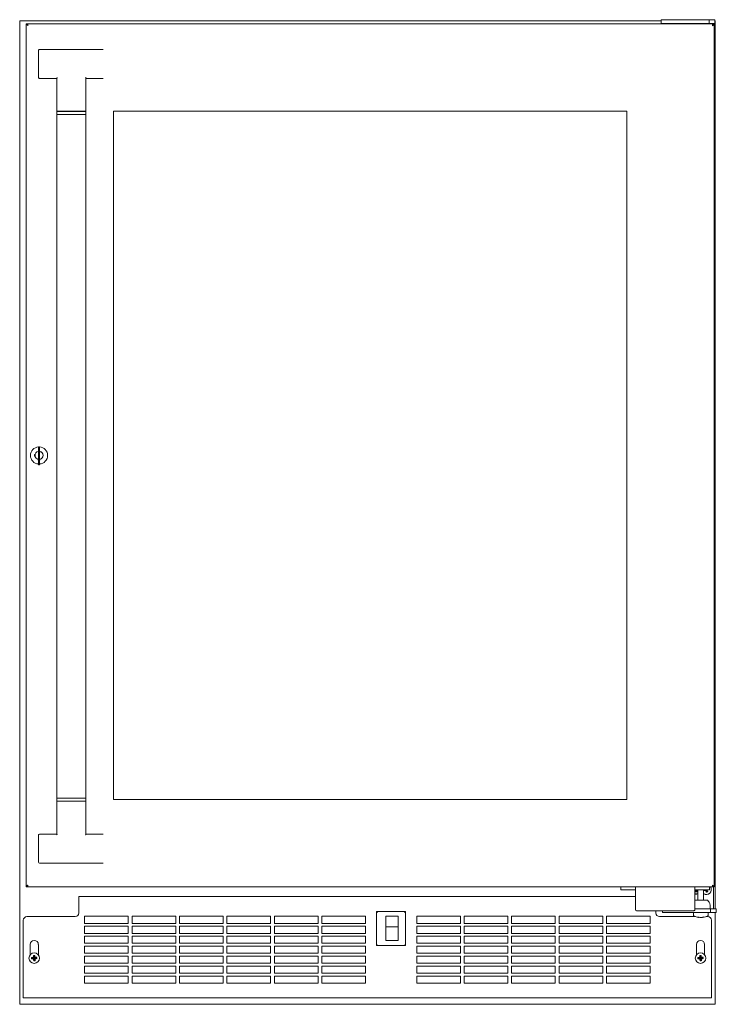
# Model space of a CAD drawing. Extents: x 5 to 61.4, y -5.9 to 62.
# Tile 1 of 3: x 5 to 29, y -5.9 to 27.9. Entities that reach past the tile are written whole.
import ezdxf

# ---------------------------------------------------------------- set-up
doc = ezdxf.new("R2010")
doc.units = 0
doc.header["$MEASUREMENT"] = 0

msp = doc.modelspace()

# ---------------------------------------------------------------- linework, layer by layer
at = {"color": 7, "lineweight": 13}
for p, q in [((5.039, -5.911), (5.039, 27.865)), ((5.039, 27.865), (27.064, 27.865)), ((5.264, 27.76), (5.294, 27.76)), ((5.264, -1.88), (5.264, 27.76)), ((5.304, 27.73), (5.304, 27.76)), ((5.304, 27.76), (28.844, 27.76)), ((27.064, 27.775), (27.064, 27.903)), ((27.064, 27.775), (27.064, 27.76)), ((27.083, 27.905), (27.069, 27.905)), ((27.069, 27.78), (27.083, 27.78)), ((27.083, 27.905), (28.086, 27.905)), ((27.083, 27.78), (28.086, 27.78)), ((28.376, 27.905), (28.086, 27.905)), ((28.376, 27.78), (28.086, 27.78)), ((28.126, 27.761), (28.126, 27.76)), ((28.376, 27.78), (28.146, 27.78)), ((28.291, 27.905), (28.3, 27.905)), ((28.3, 27.905), (28.355, 27.905)), ((28.715, 27.905), (28.376, 27.905)), ((28.715, 27.78), (28.376, 27.78)), ((28.606, 27.78), (28.376, 27.78)), ((28.626, 27.761), (28.626, 27.76)), ((28.715, 27.905), (28.887, 27.905)), ((28.715, 27.78), (28.715, 27.905)), ((28.715, 27.78), (28.887, 27.78)), ((28.814, 27.76), (28.814, 27.78)), ((28.844, 27.76), (28.844, 27.73)), ((28.854, 27.76), (28.854, 27.76)), ((28.884, 27.76), (28.854, 27.76)), ((28.884, 27.76), (28.884, -1.88)), ((28.91, 27.905), (28.887, 27.905)), ((28.887, 27.78), (28.91, 27.78)), ((28.91, 27.78), (28.91, 27.905)), ((28.91, 27.865), (28.919, 27.865)), ((28.919, -2.632), (28.919, 27.865)), ((5.689, 26.855), (5.689, 25.915)), ((5.72, 26.885), (6.358, 26.885)), ((6.358, 26.885), (7.271, 26.885)), ((7.271, 26.885), (7.908, 26.885)), ((5.72, 25.885), (6.3, 25.885)), ((6.314, 25.875), (6.314, 24.76)), ((6.319, 25.898), (6.318, 25.894)), ((6.322, 25.903), (6.319, 25.898)), ((7.314, 24.76), (7.314, 25.875)), ((7.908, 25.885), (7.329, 25.885)), ((6.314, 24.76), (7.314, 24.76)), ((7.314, 24.75), (6.314, 24.75)), ((6.314, 24.75), (6.314, 24.65)), ((6.502, 24.76), (6.502, 24.75)), ((7.127, 24.75), (7.127, 24.76)), ((7.314, 24.65), (7.314, 24.75)), ((8.264, 24.76), (8.264, 1.12)), ((8.264, 24.76), (25.884, 24.76)), ((25.884, 1.12), (25.884, 24.76)), ((6.314, 24.65), (6.815, 24.65)), ((6.314, 24.65), (6.314, 1.17)), ((6.314, 24.65), (7.314, 24.65)), ((6.815, 24.65), (7.314, 24.65)), ((7.314, 24.65), (7.314, 1.17)), ((5.685, 13.23), (5.685, 13.115)), ((5.685, 13.19), (5.685, 13.2)), ((5.685, 13.18), (5.685, 13.19)), ((5.695, 13.24), (5.714, 13.24)), ((5.724, 13.115), (5.724, 13.23)), ((5.544, 12.97), (5.544, 12.91)), ((5.57, 12.97), (5.544, 12.97)), ((5.544, 12.91), (5.57, 12.91)), ((5.685, 13.172), (5.685, 13.18)), ((5.685, 12.74), (5.685, 13.115)), ((5.685, 13.107), (5.685, 13.108)), ((5.685, 13.099), (5.685, 13.107)), ((5.685, 13.092), (5.685, 13.099)), ((5.685, 13.089), (5.685, 13.092)), ((5.685, 13.07), (5.685, 13.089)), ((5.685, 13.019), (5.685, 13.027)), ((5.685, 13.012), (5.685, 13.019)), ((5.685, 13.005), (5.685, 13.012)), ((5.685, 12.992), (5.685, 13.008)), ((5.685, 12.991), (5.685, 12.992)), ((5.685, 12.929), (5.685, 12.948)), ((5.685, 12.91), (5.685, 12.929)), ((5.685, 12.867), (5.685, 12.868)), ((5.685, 12.859), (5.685, 12.867)), ((5.685, 12.852), (5.685, 12.859)), ((5.685, 12.848), (5.685, 12.852)), ((5.724, 13.115), (5.724, 12.74)), ((5.674, 12.806), (5.674, 12.78)), ((5.674, 12.78), (5.685, 12.78)), ((5.685, 12.832), (5.685, 12.848)), ((5.685, 12.831), (5.685, 12.832)), ((5.685, 12.83), (5.685, 12.831)), ((5.685, 12.769), (5.685, 12.788)), ((5.685, 12.75), (5.685, 12.769)), ((5.685, 12.74), (5.685, 12.625)), ((5.685, 12.7), (5.685, 12.707)), ((5.685, 12.692), (5.685, 12.7)), ((5.685, 12.688), (5.685, 12.692)), ((5.685, 12.687), (5.685, 12.688)), ((5.685, 12.679), (5.685, 12.687)), ((5.685, 12.671), (5.685, 12.679)), ((5.695, 12.615), (5.714, 12.615)), ((5.724, 12.78), (5.734, 12.78)), ((5.724, 12.625), (5.724, 12.74)), ((5.734, 12.78), (5.734, 12.806)), ((6.314, 1.17), (6.815, 1.17)), ((7.314, 1.17), (6.314, 1.17)), ((6.314, 1.07), (6.314, 1.17)), ((6.314, 1.07), (7.314, 1.07)), ((6.314, -0.055), (6.314, 1.06)), ((7.314, 1.06), (6.314, 1.06)), ((6.502, 1.06), (6.502, 1.07)), ((6.815, 1.17), (7.314, 1.17)), ((7.127, 1.07), (7.127, 1.06)), ((7.314, 1.17), (7.314, 1.07)), ((7.314, 1.06), (7.314, -0.055)), ((25.884, 1.12), (8.264, 1.12)), ((5.689, -0.095), (5.689, -1.035)), ((5.72, -0.065), (6.3, -0.065)), ((7.307, -0.083), (7.309, -0.078)), ((7.309, -0.078), (7.311, -0.074)), ((7.908, -0.065), (7.329, -0.065)), ((6.358, -1.065), (5.72, -1.065)), ((7.271, -1.065), (6.358, -1.065)), ((7.908, -1.065), (7.271, -1.065)), ((5.264, -1.88), (5.294, -1.88)), ((5.304, -1.88), (5.304, -1.85)), ((28.844, -1.88), (5.304, -1.88)), ((25.936, -1.88), (25.686, -1.88)), ((25.686, -1.88), (25.686, -1.985)), ((25.686, -1.985), (25.936, -1.985)), ((25.936, -1.88), (26.181, -1.88)), ((25.936, -1.985), (26.181, -1.985)), ((26.181, -1.88), (28.226, -1.88)), ((26.181, -1.88), (26.181, -2.081)), ((28.226, -1.88), (28.471, -1.88)), ((28.226, -2.081), (28.226, -1.88)), ((28.226, -1.985), (28.471, -1.985)), ((28.226, -1.996), (28.279, -1.993)), ((28.226, -2.012), (28.269, -2.008)), ((28.226, -2.028), (28.279, -2.024)), ((28.295, -2.004), (28.313, -1.988)), ((28.295, -2.035), (28.313, -2.02)), ((28.313, -2.019), (28.296, -2.004)), ((28.313, -1.988), (28.309, -1.985)), ((28.331, -1.985), (28.331, -2.332)), ((28.721, -1.88), (28.471, -1.88)), ((28.721, -1.985), (28.471, -1.985)), ((28.521, -1.985), (28.521, -2.332)), ((28.522, -1.985), (28.531, -2.016)), ((28.547, -1.988), (28.531, -2.016)), ((28.531, -2.016), (28.587, -2)), ((28.546, -1.985), (28.547, -1.988)), ((28.547, -1.988), (28.557, -1.985)), ((28.587, -2), (28.595, -1.985)), ((28.601, -2.009), (28.587, -2)), ((28.614, -1.985), (28.601, -2.009)), ((28.601, -2.009), (28.617, -2.063)), ((28.618, -1.985), (28.632, -2.034)), ((28.636, -2.033), (28.622, -1.985)), ((28.648, -1.993), (28.633, -1.985)), ((28.654, -1.985), (28.648, -1.993)), ((28.665, -2.049), (28.648, -1.993)), ((28.721, -1.88), (28.721, -1.985)), ((28.844, -1.85), (28.844, -1.88)), ((28.854, -1.879), (28.854, -1.88)), ((28.884, -1.88), (28.854, -1.88)), ((28.864, -2.507), (28.864, -1.88)), ((7.074, -2.209), (7.074, -2.259)), ((7.074, -2.209), (26.181, -2.209)), ((7.074, -2.257), (7.074, -2.259)), ((7.074, -2.774), (7.074, -2.259)), ((26.181, -2.081), (26.181, -2.657)), ((28.226, -2.043), (28.269, -2.04)), ((28.226, -2.045), (28.331, -2.045)), ((28.226, -2.657), (28.226, -2.081)), ((28.426, -2.332), (28.226, -2.332)), ((28.264, -2.122), (28.264, -2.128)), ((28.273, -2.117), (28.274, -2.128)), ((28.307, -2.045), (28.296, -2.035)), ((28.647, -2.332), (28.426, -2.332)), ((28.632, -2.034), (28.617, -2.063)), ((28.617, -2.063), (28.665, -2.049)), ((28.632, -2.034), (28.636, -2.033)), ((28.636, -2.033), (28.665, -2.049)), ((26.221, -2.697), (28.186, -2.697)), ((26.884, -2.697), (26.884, -2.774)), ((27.114, -2.754), (27.114, -2.697)), ((28.226, -2.632), (28.426, -2.632)), ((28.426, -2.632), (28.765, -2.632)), ((28.747, -2.505), (28.751, -2.632)), ((28.937, -2.632), (28.765, -2.632)), ((28.765, -2.632), (28.765, -2.757)), ((28.864, -2.632), (28.864, -2.507)), ((28.96, -2.632), (28.937, -2.632)), ((28.96, -2.632), (28.96, -2.757)), ((5.164, -3.024), (5.164, -5.644)), ((5.289, -2.899), (6.949, -2.899)), ((7.269, -2.881), (7.269, -3.131)), ((8.769, -2.881), (7.269, -2.881)), ((8.769, -3.131), (8.769, -2.881)), ((8.898, -2.881), (8.898, -3.131)), ((10.398, -2.881), (8.898, -2.881)), ((10.398, -3.131), (10.398, -2.881)), ((10.527, -2.881), (10.527, -3.131)), ((12.027, -2.881), (10.527, -2.881)), ((12.027, -3.131), (12.027, -2.881)), ((12.156, -2.881), (12.156, -3.131)), ((13.656, -2.881), (12.156, -2.881)), ((13.656, -3.131), (13.656, -2.881)), ((13.785, -2.881), (13.785, -3.131)), ((15.285, -2.881), (13.785, -2.881)), ((15.285, -3.131), (15.285, -2.881)), ((15.414, -2.881), (15.414, -3.131)), ((16.914, -2.881), (15.414, -2.881)), ((16.914, -3.131), (16.914, -2.881)), ((17.292, -3.893), (17.292, -2.723)), ((17.292, -2.723), (18.287, -2.723)), ((17.322, -2.753), (17.292, -2.723)), ((17.612, -2.883), (18.032, -2.883)), ((17.612, -2.883), (17.612, -3.25)), ((18.032, -2.883), (18.032, -3.25)), ((18.287, -2.723), (18.257, -2.753)), ((18.287, -2.723), (18.287, -3.893)), ((18.672, -2.881), (18.672, -3.131)), ((20.172, -2.881), (18.672, -2.881)), ((20.172, -3.131), (20.172, -2.881)), ((20.301, -2.881), (20.301, -3.131)), ((21.801, -2.881), (20.301, -2.881)), ((21.801, -3.131), (21.801, -2.881)), ((21.93, -2.881), (21.93, -3.131)), ((23.43, -2.881), (21.93, -2.881)), ((23.43, -3.131), (23.43, -2.881)), ((23.559, -2.881), (23.559, -3.131)), ((25.059, -2.881), (23.559, -2.881)), ((25.059, -3.131), (25.059, -2.881)), ((25.188, -2.881), (25.188, -3.131)), ((26.688, -2.881), (25.188, -2.881)), ((26.688, -3.131), (26.688, -2.881)), ((27.009, -2.899), (28.24, -2.899)), ((27.119, -2.757), (27.133, -2.757)), ((28.136, -2.757), (27.133, -2.757)), ((28.136, -2.757), (28.426, -2.757)), ((28.171, -2.777), (28.171, -2.846)), ((28.191, -2.757), (28.259, -2.757)), ((28.259, -2.757), (28.662, -2.757)), ((28.36, -2.921), (28.358, -2.932)), ((28.358, -2.932), (28.358, -2.932)), ((28.358, -2.932), (28.358, -2.932)), ((28.426, -2.757), (28.765, -2.757)), ((28.492, -2.921), (28.495, -2.932)), ((28.495, -2.932), (28.495, -2.932)), ((28.612, -2.899), (28.669, -2.899)), ((28.682, -2.777), (28.682, -2.846)), ((28.937, -2.757), (28.765, -2.757)), ((28.794, -5.644), (28.794, -3.024)), ((28.919, -5.911), (28.919, -2.757)), ((28.937, -2.757), (28.96, -2.757)), ((7.269, -3.131), (8.769, -3.131)), ((7.269, -3.224), (7.269, -3.474)), ((8.769, -3.224), (7.269, -3.224)), ((8.769, -3.474), (8.769, -3.224)), ((8.898, -3.131), (10.398, -3.131)), ((8.898, -3.224), (8.898, -3.474)), ((10.398, -3.224), (8.898, -3.224)), ((10.398, -3.474), (10.398, -3.224)), ((10.527, -3.131), (12.027, -3.131)), ((10.527, -3.224), (10.527, -3.474)), ((12.027, -3.224), (10.527, -3.224)), ((12.027, -3.474), (12.027, -3.224)), ((12.156, -3.131), (13.656, -3.131)), ((12.156, -3.224), (12.156, -3.474)), ((13.656, -3.224), (12.156, -3.224)), ((13.656, -3.474), (13.656, -3.224)), ((13.785, -3.131), (15.285, -3.131)), ((13.785, -3.224), (13.785, -3.474)), ((15.285, -3.224), (13.785, -3.224)), ((15.285, -3.474), (15.285, -3.224)), ((15.414, -3.131), (16.914, -3.131)), ((15.414, -3.224), (15.414, -3.474)), ((16.914, -3.224), (15.414, -3.224)), ((16.914, -3.474), (16.914, -3.224)), ((17.612, -3.25), (17.612, -3.265)), ((17.612, -3.25), (18.032, -3.25)), ((17.612, -3.265), (17.612, -3.278)), ((17.612, -3.723), (17.612, -3.278)), ((18.032, -3.25), (18.032, -3.265)), ((18.032, -3.265), (18.032, -3.278)), ((18.032, -3.723), (18.032, -3.278)), ((18.672, -3.131), (20.172, -3.131)), ((18.672, -3.224), (18.672, -3.474)), ((20.172, -3.224), (18.672, -3.224)), ((20.172, -3.474), (20.172, -3.224)), ((20.301, -3.131), (21.801, -3.131)), ((20.301, -3.224), (20.301, -3.474)), ((21.801, -3.224), (20.301, -3.224)), ((21.801, -3.474), (21.801, -3.224)), ((21.93, -3.131), (23.43, -3.131)), ((21.93, -3.224), (21.93, -3.474)), ((23.43, -3.224), (21.93, -3.224)), ((23.43, -3.474), (23.43, -3.224)), ((23.559, -3.131), (25.059, -3.131)), ((23.559, -3.224), (23.559, -3.474)), ((25.059, -3.224), (23.559, -3.224)), ((25.059, -3.474), (25.059, -3.224)), ((25.188, -3.131), (26.688, -3.131)), ((25.188, -3.224), (25.188, -3.474)), ((26.688, -3.224), (25.188, -3.224)), ((26.688, -3.474), (26.688, -3.224)), ((7.269, -3.474), (8.769, -3.474)), ((7.269, -3.567), (7.269, -3.817)), ((8.769, -3.567), (7.269, -3.567)), ((8.769, -3.817), (8.769, -3.567)), ((8.898, -3.474), (10.398, -3.474)), ((8.898, -3.567), (8.898, -3.817)), ((10.398, -3.567), (8.898, -3.567)), ((10.398, -3.817), (10.398, -3.567)), ((10.527, -3.474), (12.027, -3.474)), ((10.527, -3.567), (10.527, -3.817)), ((12.027, -3.567), (10.527, -3.567)), ((12.027, -3.817), (12.027, -3.567)), ((12.156, -3.474), (13.656, -3.474)), ((12.156, -3.567), (12.156, -3.817)), ((13.656, -3.567), (12.156, -3.567)), ((13.656, -3.817), (13.656, -3.567)), ((13.785, -3.474), (15.285, -3.474)), ((13.785, -3.567), (13.785, -3.817)), ((15.285, -3.567), (13.785, -3.567)), ((15.285, -3.817), (15.285, -3.567)), ((15.414, -3.474), (16.914, -3.474)), ((15.414, -3.567), (15.414, -3.817)), ((16.914, -3.567), (15.414, -3.567)), ((16.914, -3.817), (16.914, -3.567)), ((18.672, -3.474), (20.172, -3.474)), ((18.672, -3.567), (18.672, -3.817)), ((20.172, -3.567), (18.672, -3.567)), ((20.172, -3.817), (20.172, -3.567)), ((20.301, -3.474), (21.801, -3.474)), ((20.301, -3.567), (20.301, -3.817)), ((21.801, -3.567), (20.301, -3.567)), ((21.801, -3.817), (21.801, -3.567)), ((21.93, -3.474), (23.43, -3.474)), ((21.93, -3.567), (21.93, -3.817)), ((23.43, -3.567), (21.93, -3.567)), ((23.43, -3.817), (23.43, -3.567)), ((23.559, -3.474), (25.059, -3.474)), ((23.559, -3.567), (23.559, -3.817)), ((25.059, -3.567), (23.559, -3.567)), ((25.059, -3.817), (25.059, -3.567)), ((25.188, -3.474), (26.688, -3.474)), ((25.188, -3.567), (25.188, -3.817)), ((26.688, -3.567), (25.188, -3.567)), ((26.688, -3.817), (26.688, -3.567)), ((5.399, -3.855), (5.399, -4.21)), ((5.68, -4.21), (5.68, -3.855)), ((7.269, -3.817), (8.769, -3.817)), ((7.269, -3.91), (7.269, -4.16)), ((8.769, -3.91), (7.269, -3.91)), ((8.769, -4.16), (8.769, -3.91)), ((8.898, -3.817), (10.398, -3.817)), ((8.898, -3.91), (8.898, -4.16)), ((10.398, -3.91), (8.898, -3.91)), ((10.398, -4.16), (10.398, -3.91)), ((10.527, -3.817), (12.027, -3.817)), ((10.527, -3.91), (10.527, -4.16)), ((12.027, -3.91), (10.527, -3.91)), ((12.027, -4.16), (12.027, -3.91)), ((12.156, -3.817), (13.656, -3.817)), ((12.156, -3.91), (12.156, -4.16)), ((13.656, -3.91), (12.156, -3.91)), ((13.656, -4.16), (13.656, -3.91)), ((13.785, -3.817), (15.285, -3.817)), ((13.785, -3.91), (13.785, -4.16)), ((15.285, -3.91), (13.785, -3.91)), ((15.285, -4.16), (15.285, -3.91)), ((15.414, -3.817), (16.914, -3.817)), ((15.414, -3.91), (15.414, -4.16)), ((16.914, -3.91), (15.414, -3.91)), ((16.914, -4.16), (16.914, -3.91)), ((17.322, -3.863), (17.292, -3.893)), ((18.287, -3.893), (17.292, -3.893)), ((17.612, -3.723), (18.032, -3.723)), ((18.287, -3.893), (18.257, -3.863)), ((18.672, -3.817), (20.172, -3.817)), ((18.672, -3.91), (18.672, -4.16)), ((20.172, -3.91), (18.672, -3.91)), ((20.172, -4.16), (20.172, -3.91)), ((20.301, -3.817), (21.801, -3.817)), ((20.301, -3.91), (20.301, -4.16)), ((21.801, -3.91), (20.301, -3.91)), ((21.801, -4.16), (21.801, -3.91)), ((21.93, -3.817), (23.43, -3.817)), ((21.93, -3.91), (21.93, -4.16)), ((23.43, -3.91), (21.93, -3.91)), ((23.43, -4.16), (23.43, -3.91)), ((23.559, -3.817), (25.059, -3.817)), ((23.559, -3.91), (23.559, -4.16)), ((25.059, -3.91), (23.559, -3.91)), ((25.059, -4.16), (25.059, -3.91)), ((25.188, -3.817), (26.688, -3.817)), ((25.188, -3.91), (25.188, -4.16)), ((26.688, -3.91), (25.188, -3.91)), ((26.688, -4.16), (26.688, -3.91)), ((28.279, -3.855), (28.279, -4.21)), ((28.56, -4.21), (28.56, -3.855)), ((5.446, -4.306), (5.447, -4.328)), ((5.465, -4.323), (5.446, -4.306)), ((5.447, -4.328), (5.448, -4.35)), ((5.466, -4.331), (5.448, -4.35)), ((5.52, -4.321), (5.465, -4.323)), ((5.465, -4.323), (5.466, -4.331)), ((5.466, -4.331), (5.52, -4.328)), ((5.52, -4.321), (5.498, -4.301)), ((5.501, -4.35), (5.52, -4.328)), ((5.535, -4.232), (5.513, -4.233)), ((5.532, -4.25), (5.513, -4.233)), ((5.513, -4.285), (5.535, -4.305)), ((5.536, -4.343), (5.517, -4.365)), ((5.535, -4.305), (5.52, -4.321)), ((5.52, -4.328), (5.536, -4.343)), ((5.532, -4.25), (5.535, -4.305)), ((5.54, -4.25), (5.532, -4.25)), ((5.557, -4.231), (5.535, -4.232)), ((5.536, -4.343), (5.539, -4.398)), ((5.54, -4.25), (5.557, -4.231)), ((5.542, -4.304), (5.54, -4.25)), ((5.542, -4.304), (5.562, -4.283)), ((5.558, -4.319), (5.542, -4.304)), ((5.544, -4.343), (5.559, -4.327)), ((5.546, -4.397), (5.544, -4.343)), ((5.565, -4.362), (5.544, -4.343)), ((5.578, -4.298), (5.558, -4.319)), ((5.613, -4.317), (5.558, -4.319)), ((5.559, -4.327), (5.613, -4.324)), ((5.559, -4.327), (5.58, -4.346)), ((5.613, -4.317), (5.63, -4.298)), ((5.613, -4.324), (5.613, -4.317)), ((5.613, -4.324), (5.632, -4.342)), ((5.631, -4.32), (5.63, -4.298)), ((5.632, -4.342), (5.631, -4.32)), ((7.269, -4.16), (8.769, -4.16)), ((7.269, -4.253), (7.269, -4.503)), ((8.769, -4.253), (7.269, -4.253)), ((8.769, -4.503), (8.769, -4.253)), ((8.898, -4.16), (10.398, -4.16)), ((8.898, -4.253), (8.898, -4.503)), ((10.398, -4.253), (8.898, -4.253)), ((10.398, -4.503), (10.398, -4.253)), ((10.527, -4.16), (12.027, -4.16)), ((10.527, -4.253), (10.527, -4.503)), ((12.027, -4.253), (10.527, -4.253)), ((12.027, -4.503), (12.027, -4.253)), ((12.156, -4.16), (13.656, -4.16)), ((12.156, -4.253), (12.156, -4.503)), ((13.656, -4.253), (12.156, -4.253)), ((13.656, -4.503), (13.656, -4.253)), ((13.785, -4.16), (15.285, -4.16)), ((13.785, -4.253), (13.785, -4.503)), ((15.285, -4.253), (13.785, -4.253)), ((15.285, -4.503), (15.285, -4.253)), ((15.414, -4.16), (16.914, -4.16)), ((15.414, -4.253), (15.414, -4.503)), ((16.914, -4.253), (15.414, -4.253)), ((16.914, -4.503), (16.914, -4.253)), ((18.672, -4.16), (20.172, -4.16)), ((18.672, -4.253), (18.672, -4.503)), ((20.172, -4.253), (18.672, -4.253)), ((20.172, -4.503), (20.172, -4.253)), ((20.301, -4.16), (21.801, -4.16)), ((20.301, -4.253), (20.301, -4.503)), ((21.801, -4.253), (20.301, -4.253)), ((21.801, -4.503), (21.801, -4.253)), ((21.93, -4.16), (23.43, -4.16)), ((21.93, -4.253), (21.93, -4.503)), ((23.43, -4.253), (21.93, -4.253)), ((23.43, -4.503), (23.43, -4.253)), ((23.559, -4.16), (25.059, -4.16)), ((23.559, -4.253), (23.559, -4.503)), ((25.059, -4.253), (23.559, -4.253)), ((25.059, -4.503), (25.059, -4.253)), ((25.188, -4.16), (26.688, -4.16)), ((25.188, -4.253), (25.188, -4.503)), ((26.688, -4.253), (25.188, -4.253)), ((26.688, -4.503), (26.688, -4.253)), ((28.326, -4.306), (28.327, -4.328)), ((28.345, -4.323), (28.326, -4.306)), ((28.327, -4.328), (28.328, -4.35)), ((28.346, -4.331), (28.328, -4.35)), ((28.4, -4.321), (28.345, -4.323)), ((28.345, -4.323), (28.346, -4.331)), ((28.346, -4.331), (28.4, -4.328)), ((28.4, -4.321), (28.378, -4.301)), ((28.381, -4.35), (28.4, -4.328)), ((28.415, -4.232), (28.393, -4.233)), ((28.412, -4.25), (28.393, -4.233)), ((28.393, -4.285), (28.415, -4.305)), ((28.416, -4.343), (28.397, -4.365)), ((28.415, -4.305), (28.4, -4.321)), ((28.4, -4.328), (28.416, -4.343)), ((28.412, -4.25), (28.415, -4.305)), ((28.42, -4.25), (28.412, -4.25)), ((28.437, -4.231), (28.415, -4.232)), ((28.416, -4.343), (28.419, -4.398)), ((28.42, -4.25), (28.437, -4.231)), ((28.422, -4.304), (28.42, -4.25)), ((28.422, -4.304), (28.442, -4.283)), ((28.438, -4.319), (28.422, -4.304)), ((28.424, -4.343), (28.439, -4.327)), ((28.426, -4.397), (28.424, -4.343)), ((28.445, -4.362), (28.424, -4.343)), ((28.458, -4.298), (28.438, -4.319)), ((28.493, -4.317), (28.438, -4.319)), ((28.439, -4.327), (28.493, -4.324)), ((28.439, -4.327), (28.46, -4.346)), ((28.493, -4.317), (28.51, -4.298)), ((28.493, -4.324), (28.493, -4.317)), ((28.493, -4.324), (28.512, -4.342)), ((28.511, -4.32), (28.51, -4.298)), ((28.512, -4.342), (28.511, -4.32)), ((5.539, -4.398), (5.521, -4.417)), ((5.521, -4.417), (5.543, -4.416)), ((5.539, -4.398), (5.546, -4.397)), ((5.543, -4.416), (5.565, -4.415)), ((5.546, -4.397), (5.565, -4.415)), ((7.269, -4.503), (8.769, -4.503)), ((7.269, -4.596), (7.269, -4.846)), ((8.769, -4.596), (7.269, -4.596)), ((8.769, -4.846), (8.769, -4.596)), ((8.898, -4.503), (10.398, -4.503)), ((8.898, -4.596), (8.898, -4.846)), ((10.398, -4.596), (8.898, -4.596)), ((10.398, -4.846), (10.398, -4.596)), ((10.527, -4.503), (12.027, -4.503)), ((10.527, -4.596), (10.527, -4.846)), ((12.027, -4.596), (10.527, -4.596)), ((12.027, -4.846), (12.027, -4.596)), ((12.156, -4.503), (13.656, -4.503)), ((12.156, -4.596), (12.156, -4.846)), ((13.656, -4.596), (12.156, -4.596)), ((13.656, -4.846), (13.656, -4.596)), ((13.785, -4.503), (15.285, -4.503)), ((13.785, -4.596), (13.785, -4.846)), ((15.285, -4.596), (13.785, -4.596)), ((15.285, -4.846), (15.285, -4.596)), ((15.414, -4.503), (16.914, -4.503)), ((15.414, -4.596), (15.414, -4.846)), ((16.914, -4.596), (15.414, -4.596)), ((16.914, -4.846), (16.914, -4.596)), ((18.672, -4.503), (20.172, -4.503)), ((18.672, -4.596), (18.672, -4.846)), ((20.172, -4.596), (18.672, -4.596)), ((20.172, -4.846), (20.172, -4.596)), ((20.301, -4.503), (21.801, -4.503)), ((20.301, -4.596), (20.301, -4.846)), ((21.801, -4.596), (20.301, -4.596)), ((21.801, -4.846), (21.801, -4.596)), ((21.93, -4.503), (23.43, -4.503)), ((21.93, -4.596), (21.93, -4.846)), ((23.43, -4.596), (21.93, -4.596)), ((23.43, -4.846), (23.43, -4.596)), ((23.559, -4.503), (25.059, -4.503)), ((23.559, -4.596), (23.559, -4.846)), ((25.059, -4.596), (23.559, -4.596)), ((25.059, -4.846), (25.059, -4.596)), ((25.188, -4.503), (26.688, -4.503)), ((25.188, -4.596), (25.188, -4.846)), ((26.688, -4.596), (25.188, -4.596)), ((26.688, -4.846), (26.688, -4.596)), ((28.419, -4.398), (28.401, -4.417)), ((28.401, -4.417), (28.423, -4.416)), ((28.419, -4.398), (28.426, -4.397)), ((28.423, -4.416), (28.445, -4.415)), ((28.426, -4.397), (28.445, -4.415)), ((7.269, -4.846), (8.769, -4.846)), ((7.269, -4.939), (7.269, -5.189)), ((8.769, -4.939), (7.269, -4.939)), ((8.769, -5.189), (8.769, -4.939)), ((8.898, -4.846), (10.398, -4.846)), ((8.898, -4.939), (8.898, -5.189)), ((10.398, -4.939), (8.898, -4.939)), ((10.398, -5.189), (10.398, -4.939)), ((10.527, -4.846), (12.027, -4.846)), ((10.527, -4.939), (10.527, -5.189)), ((12.027, -4.939), (10.527, -4.939)), ((12.027, -5.189), (12.027, -4.939)), ((12.156, -4.846), (13.656, -4.846)), ((12.156, -4.939), (12.156, -5.189)), ((13.656, -4.939), (12.156, -4.939)), ((13.656, -5.189), (13.656, -4.939)), ((13.785, -4.846), (15.285, -4.846)), ((13.785, -4.939), (13.785, -5.189)), ((15.285, -4.939), (13.785, -4.939)), ((15.285, -5.189), (15.285, -4.939)), ((15.414, -4.846), (16.914, -4.846)), ((15.414, -4.939), (15.414, -5.189)), ((16.914, -4.939), (15.414, -4.939)), ((16.914, -5.189), (16.914, -4.939)), ((18.672, -4.846), (20.172, -4.846)), ((18.672, -4.939), (18.672, -5.189)), ((20.172, -4.939), (18.672, -4.939)), ((20.172, -5.189), (20.172, -4.939)), ((20.301, -4.846), (21.801, -4.846)), ((20.301, -4.939), (20.301, -5.189)), ((21.801, -4.939), (20.301, -4.939)), ((21.801, -5.189), (21.801, -4.939)), ((21.93, -4.846), (23.43, -4.846)), ((21.93, -4.939), (21.93, -5.189)), ((23.43, -4.939), (21.93, -4.939)), ((23.43, -5.189), (23.43, -4.939)), ((23.559, -4.846), (25.059, -4.846)), ((23.559, -4.939), (23.559, -5.189)), ((25.059, -4.939), (23.559, -4.939)), ((25.059, -5.189), (25.059, -4.939)), ((25.188, -4.846), (26.688, -4.846)), ((25.188, -4.939), (25.188, -5.189)), ((26.688, -4.939), (25.188, -4.939)), ((26.688, -5.189), (26.688, -4.939)), ((7.269, -5.189), (8.769, -5.189)), ((8.898, -5.189), (10.398, -5.189)), ((10.527, -5.189), (12.027, -5.189)), ((12.156, -5.189), (13.656, -5.189)), ((13.785, -5.189), (15.285, -5.189)), ((15.414, -5.189), (16.914, -5.189)), ((18.672, -5.189), (20.172, -5.189)), ((20.301, -5.189), (21.801, -5.189)), ((21.93, -5.189), (23.43, -5.189)), ((23.559, -5.189), (25.059, -5.189)), ((25.188, -5.189), (26.688, -5.189)), ((5.164, -5.644), (5.164, -5.694)), ((28.794, -5.694), (5.164, -5.694)), ((28.794, -5.644), (28.794, -5.694)), ((5.039, -5.911), (28.919, -5.911))]:
    msp.add_line(p, q, dxfattribs=at)
for points in [[(5.264, 27.76), (5.265, 27.756), (5.266, 27.751), (5.271, 27.742), (5.275, 27.737), (5.28, 27.732), (5.288, 27.725), (5.305, 27.713), (5.324, 27.7)], [(5.294, 27.76), (5.295, 27.751), (5.297, 27.742), (5.301, 27.733), (5.306, 27.724), (5.312, 27.716), (5.324, 27.7)], [(5.324, 27.7), (5.319, 27.724), (5.316, 27.735), (5.312, 27.75), (5.308, 27.757), (5.306, 27.759), (5.305, 27.76), (5.304, 27.76)], [(5.324, 27.7), (5.319, 27.712), (5.316, 27.718), (5.312, 27.725), (5.309, 27.728), (5.307, 27.73), (5.304, 27.73)], [(27.064, 27.903), (27.065, 27.904), (27.066, 27.905), (27.069, 27.905)], [(27.069, 27.78), (27.066, 27.78), (27.065, 27.778), (27.064, 27.775)], [(28.824, 27.7), (28.848, 27.716), (28.859, 27.724), (28.867, 27.73), (28.873, 27.737), (28.88, 27.746), (28.882, 27.75), (28.884, 27.755), (28.884, 27.76)], [(28.824, 27.7), (28.836, 27.716), (28.842, 27.724), (28.849, 27.736), (28.853, 27.748), (28.854, 27.754), (28.854, 27.76)], [(28.844, 27.76), (28.843, 27.76), (28.842, 27.759), (28.84, 27.757), (28.838, 27.753), (28.834, 27.743), (28.831, 27.729), (28.824, 27.7)], [(28.844, 27.73), (28.841, 27.73), (28.839, 27.728), (28.836, 27.725), (28.832, 27.718), (28.829, 27.712), (28.824, 27.7)], [(5.324, -1.82), (5.301, -1.835), (5.289, -1.843), (5.282, -1.85), (5.275, -1.856), (5.268, -1.865), (5.266, -1.87), (5.265, -1.875), (5.264, -1.88)], [(5.324, -1.82), (5.312, -1.836), (5.307, -1.844), (5.3, -1.856), (5.296, -1.868), (5.295, -1.874), (5.294, -1.88)], [(5.304, -1.88), (5.306, -1.879), (5.307, -1.879), (5.308, -1.876), (5.31, -1.873), (5.314, -1.862), (5.318, -1.849), (5.324, -1.82)], [(5.304, -1.85), (5.307, -1.849), (5.31, -1.847), (5.312, -1.844), (5.316, -1.837), (5.319, -1.832), (5.324, -1.82)], [(28.884, -1.88), (28.884, -1.875), (28.882, -1.871), (28.878, -1.862), (28.873, -1.856), (28.868, -1.851), (28.861, -1.845), (28.844, -1.832), (28.824, -1.82)], [(28.854, -1.88), (28.853, -1.871), (28.851, -1.862), (28.847, -1.853), (28.842, -1.844), (28.836, -1.836), (28.824, -1.82)], [(28.824, -1.82), (28.829, -1.843), (28.832, -1.854), (28.836, -1.869), (28.84, -1.877), (28.842, -1.879), (28.843, -1.88), (28.844, -1.88)], [(28.824, -1.82), (28.829, -1.832), (28.832, -1.837), (28.836, -1.844), (28.839, -1.847), (28.841, -1.849), (28.844, -1.85)], [(28.666, -2.342), (28.693, -2.379), (28.711, -2.407), (28.725, -2.43), (28.735, -2.452), (28.742, -2.474), (28.745, -2.492), (28.746, -2.497)], [(27.119, -2.757), (27.116, -2.756), (27.115, -2.756), (27.114, -2.754)], [(28.307, -2.914), (28.306, -2.913), (28.305, -2.913), (28.305, -2.913), (28.305, -2.913)], [(28.358, -2.932), (28.358, -2.931), (28.358, -2.931), (28.358, -2.931), (28.356, -2.931), (28.354, -2.93)], [(28.499, -2.93), (28.496, -2.931), (28.495, -2.931), (28.495, -2.931), (28.495, -2.931), (28.495, -2.932)], [(28.547, -2.913), (28.547, -2.913), (28.547, -2.913), (28.546, -2.913), (28.546, -2.913), (28.545, -2.914)]]:
    msp.add_lwpolyline(points, dxfattribs=at)
for centre in [(5.539, -4.324), (28.419, -4.324)]:
    msp.add_circle(centre, 0.181, dxfattribs=at)
for centre, radius, start, end in [((28.146, 27.76), 0.02, 90, 178), ((28.606, 27.76), 0.02, 2, 90), ((6.299, 25.868), 0.0165, 35.4381, 89.1238), ((6.385, 25.827), 0.104, 132.8116, 138.6084), ((6.305, 25.872), 0.0101, 15.2339, 35.774), ((6.411, 25.798), 0.143, 125.1752, 132.7935), ((6.372, 25.874), 0.058, 159.5272, 178.1727), ((6.415, 25.857), 0.104, 146.2204, 154.0854), ((7.218, 25.798), 0.143, 47.1507, 54.7877), ((7.221, 25.861), 0.096, 20.0087, 34.0657), ((7.243, 25.87), 0.0715, 14.915, 19.5013), ((7.324, 25.872), 0.0101, 144.1623, 164.6675), ((7.238, 25.821), 0.112, 43.8611, 46.995), ((7.329, 25.868), 0.0164, 90.8809, 144.4904), ((5.704, 12.94), 0.295, 93.5895, 266.21), ((5.695, 13.23), 0.01, 90, 180), ((5.714, 13.23), 0.01, 0, 90), ((5.704, 12.94), 0.295, 273.7902, 86.4102), ((5.704, 12.94), 0.138, 100.8946, 261.8469), ((5.704, 12.94), 0.138, 167.3977, 192.6023), ((5.704, 12.94), 0.138, 192.6023, 257.3977), ((5.677, 13.083), 0.008, 280.8946, 360), ((5.732, 13.083), 0.008, 180, 259.1054), ((5.704, 12.94), 0.138, 282.6023, 81.847), ((5.704, 12.94), 0.138, 278.1531, 79.1054), ((5.704, 12.94), 0.138, 257.3977, 261.8473), ((5.695, 12.625), 0.01, 180, 270), ((5.714, 12.625), 0.01, 270, 360), ((5.704, 12.94), 0.138, 278.1534, 282.6023), ((6.299, -0.049), 0.0165, 270.8761, 324.5614), ((6.391, -0.001), 0.113, 223.9296, 227.0522), ((6.305, -0.052), 0.0101, 324.2276, 344.7612), ((6.411, 0.022), 0.143, 227.2066, 234.8248), ((6.386, -0.05), 0.0716, 194.9714, 199.553), ((6.408, -0.041), 0.0962, 200.0599, 214.1028), ((7.218, 0.022), 0.143, 305.2124, 312.8495), ((7.214, -0.037), 0.104, 326.2578, 334.1305), ((7.256, -0.054), 0.058, 339.5786, 358.2425), ((7.324, -0.052), 0.0101, 195.327, 215.8396), ((7.245, -0.007), 0.104, 312.8676, 318.6875), ((7.329, -0.049), 0.0164, 215.509, 269.119), ((28.313, -1.988), 0.000366, 300.7573, 55.0211), ((28.313, -2.019), 0.000366, 300.7573, 55.0211), ((28.614, -1.966), 0.172, 237.2425, 30.0246), ((28.614, -1.966), 0.175, 237.8984, 29.435), ((28.225, -1.86), 0.269, 270.2261, 274.7876), ((28.241, -1.861), 0.267, 268.2774, 274.7964), ((28.211, -2.01), 0.123, 287.2035, 301.3848), ((28.278, -2.119), 0.00946, 244.3065, 278.5897), ((28.287, -1.933), 0.182, 266.1704, 269.9949), ((28.233, -1.858), 0.274, 279.784, 290.944), ((28.287, -1.936), 0.18, 269.995, 273.8556), ((28.304, -1.987), 0.06, 284.8362, 296.7449), ((28.647, -2.356), 0.024, 35.7465, 88.9671), ((28.621, -2.513), 0.126, 3.6377, 7.2457), ((5.289, -3.024), 0.125, 90, 180), ((6.949, -2.774), 0.125, 270, 360), ((27.009, -2.774), 0.125, 180, 270), ((28.191, -2.777), 0.02, 90, 180), ((28.201, -2.846), 0.03, 180, 240.4214), ((28.433, -2.438), 0.5, 240.4214, 261.3923), ((28.306, -2.914), 0.00186, 73.422, 122.6785), ((28.32, -2.672), 0.241, 266.8894, 270.0061), ((28.408, -2.701), 0.236, 244.5011, 256.6505), ((28.32, -2.666), 0.247, 270.0086, 273.0728), ((28.333, -2.931), 0.0188, 68.9573, 90.4147), ((28.461, -2.625), 0.313, 247.3313, 257.3973), ((28.406, -2.865), 0.0668, 258.6553, 267.7205), ((28.426, -2.463), 0.469, 267.1726, 272.8277), ((28.426, -2.462), 0.47, 269.9831, 272.8261), ((28.447, -2.865), 0.0663, 272.2658, 281.3811), ((28.447, -2.865), 0.0668, 272.2795, 281.3447), ((28.392, -2.627), 0.31, 282.6661, 292.7665), ((28.394, -2.635), 0.303, 282.5034, 288.8482), ((28.42, -2.438), 0.5, 278.6077, 299.5786), ((28.444, -2.703), 0.234, 283.4255, 295.6388), ((28.519, -2.931), 0.0188, 89.5419, 111.0716), ((28.532, -2.667), 0.246, 266.9207, 273.073), ((28.546, -2.914), 0.00189, 57.3134, 106.5106), ((28.662, -2.777), 0.02, 0, 90), ((28.652, -2.846), 0.03, 299.5786, 360), ((28.669, -3.024), 0.125, 0, 90), ((5.539, -3.855), 0.14, 0, 180), ((28.419, -3.855), 0.14, 0, 180), ((5.597, -5.71), 1.412, 94.0059, 96.1184), ((5.474, -2.937), 1.413, 268.956, 271.0861), ((6.926, -4.259), 1.413, 178.956, 181.0861), ((6.925, -4.266), 1.412, 184.0059, 186.1184), ((4.154, -4.381), 1.411, 4.0054, 6.1189), ((4.154, -4.389), 1.412, 358.9554, 1.0867), ((5.604, -5.709), 1.412, 88.9554, 91.0867), ((5.482, -2.939), 1.411, 274.0054, 276.1189), ((28.477, -5.71), 1.412, 94.0059, 96.1184), ((28.354, -2.937), 1.413, 268.956, 271.0861), ((29.806, -4.259), 1.413, 178.956, 181.0861), ((29.805, -4.266), 1.412, 184.0059, 186.1184), ((27.034, -4.381), 1.411, 4.0054, 6.1189), ((27.034, -4.389), 1.412, 358.9554, 1.0867), ((28.484, -5.709), 1.412, 88.9554, 91.0867), ((28.362, -2.939), 1.411, 274.0054, 276.1189)]:
    msp.add_arc(centre, radius, start, end, dxfattribs=at)
for centre, major_axis, ratio, start_param, end_param in [((5.72, 26.855), (0.0309, 0), 0.971472, 1.570191, 3.14103), ((5.72, 25.915), (0.0309, 0), 0.971472, 3.142156, 4.712994), ((5.72, -0.095), (-0.0309, 0), 0.97147, 4.712389, 6.283185), ((5.72, -1.035), (-0.0309, 0), 0.97147, 0, 1.570796), ((28.233, -2.006), (0.0624, 0.0022), 0.075495, 5.318851, 6.193692), ((28.233, -1.99), (0.0797, 0.0022), 0.059097, 5.319896, 6.21406), ((28.233, -2.021), (0.0797, 0.0022), 0.059097, 5.319896, 6.21406), ((28.243, -1.86), (-0.057, -0.268), 0.814021, 0.350849, 0.397288), ((28.233, -2.037), (0.0624, 0.0022), 0.075495, 5.318851, 6.193692), ((28.22, -1.86), (-0.041, 0.271), 0.567906, 3.234683, 3.410128), ((26.221, -2.657), (-0.04, 0), 0.996195, 0, 1.570796), ((28.186, -2.657), (-0.04, 0), 0.996195, 1.570796, 3.141593), ((5.554, -4.337), (0.185, 0.196), 0.241927, 1.533411, 1.614677), ((5.553, -4.309), (-0.196, 0.185), 0.241927, 1.533411, 1.614677), ((5.526, -4.338), (0.196, -0.185), 0.241927, 1.533411, 1.614677), ((5.525, -4.31), (-0.185, -0.196), 0.241927, 1.533411, 1.614677), ((28.434, -4.337), (0.185, 0.196), 0.241927, 1.533411, 1.614677), ((28.433, -4.309), (-0.196, 0.185), 0.241927, 1.533411, 1.614677), ((28.406, -4.338), (0.196, -0.185), 0.241927, 1.533411, 1.614677), ((28.405, -4.31), (-0.185, -0.196), 0.241927, 1.533411, 1.614677)]:
    msp.add_ellipse(centre, major_axis=major_axis, ratio=ratio, start_param=start_param, end_param=end_param, dxfattribs=at)

doc.saveas('drawing.dxf')
